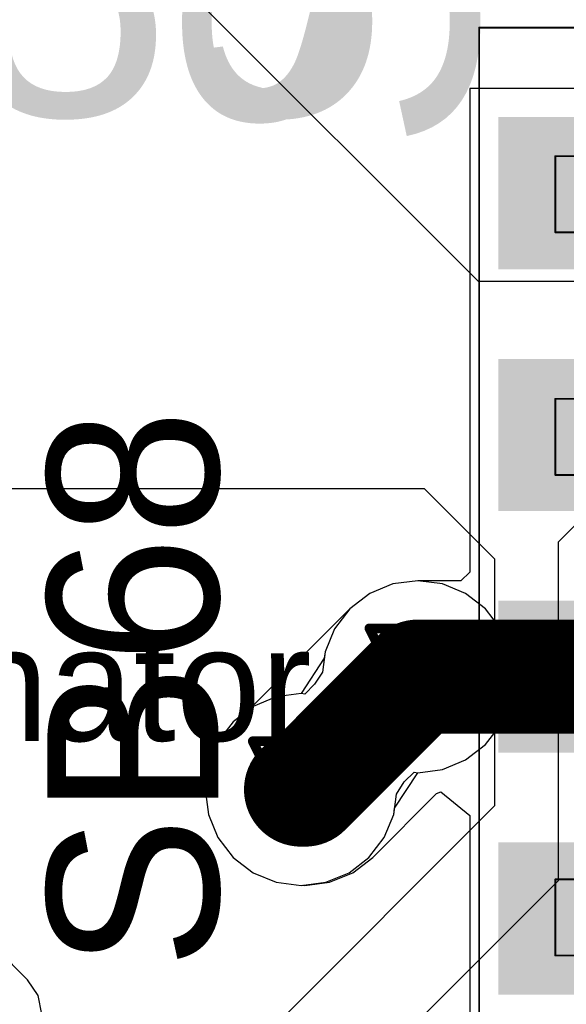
# Model space of a CAD drawing. Header units: millimetres. Extents: x 138 to 555, y 26 to 334.
# Tile 168 of 256: x 203.12 to 205.99, y 163.54 to 168.71. Entities that reach past the tile are written whole.
import ezdxf

# ---------------------------------------------------------------- set-up
doc = ezdxf.new("R2010")
doc.units = ezdxf.units.MM
for name, color, linetype in [('BottomLayer', 5, 'Continuous'), ('DrillDrawing', 1, 'Continuous'), ('Mechanical20', 56, 'Continuous'), ('Mechanical27', 56, 'Continuous'), ('MidLayer1', 16, 'Continuous'), ('MidLayer2', 76, 'Continuous'), ('MidLayer3', 90, 'Continuous'), ('MidLayer4', 156, 'Continuous'), ('MultiLayer', 9, 'Continuous'), ('TopLayer', 1, 'Continuous'), ('TopOverlay', 2, 'Continuous'), ('TopPaste', 8, 'Continuous'), ('TopSolder', 216, 'Continuous'), ('ViaHoleLayer', 16, 'Continuous')]:
    doc.layers.add(name, color=color, linetype=linetype)

# ---------------------------------------------------------------- blocks, each defined once
blk = doc.blocks.new('ICC_SO8_5X4_P127_533')
at = {"layer": 'Mechanical20', "const_width": 0.01}
for points in [[(-2.775, 3.4), (2.775, 3.4)], [(2.775, 3.4), (2.775, -3.4)]]:
    blk.add_lwpolyline(points, dxfattribs=at)
at = {"layer": 'Mechanical20', "const_width": 0.005}
blk.add_lwpolyline([(2.7725, 3.4, 1), (2.7775, 3.4, 1)], format="xyb", close=True, dxfattribs=at)
blk.add_lwpolyline([(2.7725, 3.4, 1), (2.7775, 3.4, 1)], format="xyb", close=True, dxfattribs=at)
at = {"layer": 'Mechanical27', "const_width": 0.01}
for points in [[(-2.1, 3), (-1.7, 3)], [(-2.1, 3), (-2.1, 2)], [(-1.7, 3), (-1.7, 2)], [(-0.825, 3), (-0.425, 3)], [(-0.825, 3), (-0.825, 2)], [(-0.425, 3), (-0.425, 2)], [(0.425, 3), (0.825, 3)], [(0.425, 3), (0.425, 2)], [(0.825, 3), (0.825, 2)], [(1.7, 3), (2.1, 3)], [(1.7, 3), (1.7, 2)], [(2.1, 3), (2.1, 2)]]:
    blk.add_lwpolyline(points, dxfattribs=at)
at = {"layer": 'Mechanical27', "const_width": 0.005}
for points in [[(-2.1025, 3, 1), (-2.0975, 3, 1)], [(-2.1025, 3, 1), (-2.0975, 3, 1)], [(-1.7025, 3, 1), (-1.6975, 3, 1)], [(-1.7025, 3, 1), (-1.6975, 3, 1)], [(-0.8275, 3, 1), (-0.8225, 3, 1)], [(-0.8275, 3, 1), (-0.8225, 3, 1)], [(-0.4275, 3, 1), (-0.4225, 3, 1)], [(-0.4275, 3, 1), (-0.4225, 3, 1)], [(0.4225, 3, 1), (0.4275, 3, 1)], [(0.4225, 3, 1), (0.4275, 3, 1)], [(0.8225, 3, 1), (0.8275, 3, 1)], [(0.8225, 3, 1), (0.8275, 3, 1)], [(1.6975, 3, 1), (1.7025, 3, 1)], [(1.6975, 3, 1), (1.7025, 3, 1)], [(2.0975, 3, 1), (2.1025, 3, 1)], [(2.0975, 3, 1), (2.1025, 3, 1)]]:
    blk.add_lwpolyline(points, format="xyb", close=True, dxfattribs=at)
at = {"layer": 'TopLayer'}
for points in [[(-1.555, 1.5), (-1.555, 3.25), (-2.255, 1.5), (-2.255, 3.25)], [(-0.285, 1.5), (-0.285, 3.25), (-0.985, 1.5), (-0.985, 3.25)], [(0.985, 1.5), (0.985, 3.25), (0.285, 1.5), (0.285, 3.25)], [(2.255, 1.5), (2.255, 3.25), (1.555, 1.5), (1.555, 3.25)]]:
    blk.add_solid(points, dxfattribs=at)
at = {"layer": 'TopPaste'}
for points in [[(-1.555, 1.5), (-1.555, 3.25), (-2.255, 1.5), (-2.255, 3.25)], [(-0.285, 1.5), (-0.285, 3.25), (-0.985, 1.5), (-0.985, 3.25)], [(0.985, 1.5), (0.985, 3.25), (0.285, 1.5), (0.285, 3.25)], [(2.255, 1.5), (2.255, 3.25), (1.555, 1.5), (1.555, 3.25)]]:
    blk.add_solid(points, dxfattribs=at)
at = {"layer": 'TopSolder'}
for points in [[(-1.505, 1.45), (-1.505, 3.3), (-2.305, 1.45), (-2.305, 3.3)], [(-0.235, 1.45), (-0.235, 3.3), (-1.035, 1.45), (-1.035, 3.3)], [(1.035, 1.45), (1.035, 3.3), (0.235, 1.45), (0.235, 3.3)], [(2.305, 1.45), (2.305, 3.3), (1.505, 1.45), (1.505, 3.3)]]:
    blk.add_solid(points, dxfattribs=at)

msp = doc.modelspace()

# ---------------------------------------------------------------- linework, layer by layer
at = {"layer": 'BottomLayer'}
for p, q in [((205.0818, 165.7468), (204.9601, 165.6965)), ((205.2123, 165.764), (205.0818, 165.7468)), ((205.3428, 165.7468), (205.2123, 165.764)), ((205.4645, 165.6965), (205.3428, 165.7468)), ((204.9601, 165.6965), (204.8557, 165.6163)), ((205.5689, 165.6163), (205.4645, 165.6965)), ((204.8557, 165.6163), (204.7756, 165.5119)), ((205.6491, 165.5119), (205.5689, 165.6163)), ((204.7756, 165.5119), (204.7252, 165.3902)), ((205.6994, 165.3902), (205.6491, 165.5119)), ((204.7252, 165.3902), (204.7208, 165.3567)), ((205.7166, 165.2597), (205.6994, 165.3902)), ((204.7208, 165.3567), (204.5993, 165.1709)), ((205.6994, 165.1292), (205.7166, 165.2597)), ((204.4688, 165.1538), (204.3471, 165.1034)), ((204.5993, 165.1709), (204.4688, 165.1538)), ((205.6491, 165.0076), (205.6994, 165.1292)), ((204.3471, 165.1034), (204.2427, 165.0232)), ((204.2427, 165.0232), (204.1625, 164.9188)), ((205.5689, 164.9031), (205.6491, 165.0076)), ((204.1625, 164.9188), (204.1122, 164.7972)), ((205.4645, 164.823), (205.5689, 164.9031)), ((205.3428, 164.7726), (205.4645, 164.823)), ((204.1122, 164.7972), (204.095, 164.6666)), ((205.2123, 164.7554), (205.3428, 164.7726)), ((205.0908, 164.5697), (205.2123, 164.7554)), ((204.095, 164.6666), (204.1122, 164.5361)), ((205.0864, 164.5361), (205.0908, 164.5697)), ((204.1122, 164.5361), (204.1625, 164.4145)), ((205.036, 164.4145), (205.0864, 164.5361)), ((204.1625, 164.4145), (204.2427, 164.31)), ((204.9559, 164.31), (205.036, 164.4145)), ((204.2427, 164.31), (204.3471, 164.2299)), ((204.8514, 164.2299), (204.9559, 164.31)), ((204.3471, 164.2299), (204.4688, 164.1795)), ((204.7298, 164.1795), (204.8514, 164.2299)), ((204.4688, 164.1795), (204.5993, 164.1623)), ((204.5993, 164.1623), (204.7298, 164.1795)), ((203.1618, 163.6676), (202.9127, 163.9167)), ((203.2171, 163.5849), (203.1618, 163.6676)), ((203.2365, 163.4873), (203.2171, 163.5849))]:
    msp.add_line(p, q, dxfattribs=at)
at = {"layer": 'BottomLayer', "const_width": 0.3}
for points in [[(205.0623, 165.2597, 1), (205.3623, 165.2597, 1)], [(204.4493, 164.6666, 1), (204.7493, 164.6666, 1)]]:
    msp.add_lwpolyline(points, format="xyb", close=True, dxfattribs=at)
at = {"layer": 'DrillDrawing', "const_width": 0.0508}
for points in [[(204.9583, 165.5137), (205.4663, 165.5137)], [(204.9583, 165.5137), (205.2123, 165.0057)], [(205.2123, 165.0057), (205.4663, 165.5137)], [(205.0599, 165.4121), (205.3647, 165.4121)], [(205.0599, 165.4121), (205.2123, 165.1073)], [(205.2123, 165.1073), (205.3647, 165.4121)], [(204.3453, 164.9206), (204.8533, 164.9206)], [(204.3453, 164.9206), (204.5993, 164.4126)], [(204.5993, 164.4126), (204.8533, 164.9206)], [(204.4469, 164.819), (204.7517, 164.819)], [(204.4469, 164.819), (204.5993, 164.5142)], [(204.5993, 164.5142), (204.7517, 164.819)]]:
    msp.add_lwpolyline(points, dxfattribs=at)
at = {"layer": 'DrillDrawing', "const_width": 0.0254}
for points in [[(204.9456, 165.5137, 1), (204.971, 165.5137, 1)], [(204.9456, 165.5137, 1), (204.971, 165.5137, 1)], [(205.4536, 165.5137, 1), (205.479, 165.5137, 1)], [(205.4536, 165.5137, 1), (205.479, 165.5137, 1)], [(205.0472, 165.4121, 1), (205.0726, 165.4121, 1)], [(205.0472, 165.4121, 1), (205.0726, 165.4121, 1)], [(205.352, 165.4121, 1), (205.3774, 165.4121, 1)], [(205.352, 165.4121, 1), (205.3774, 165.4121, 1)], [(205.1996, 165.1073, 1), (205.225, 165.1073, 1)], [(205.1996, 165.1073, 1), (205.225, 165.1073, 1)], [(205.1996, 165.0057, 1), (205.225, 165.0057, 1)], [(205.1996, 165.0057, 1), (205.225, 165.0057, 1)], [(204.3326, 164.9206, 1), (204.358, 164.9206, 1)], [(204.3326, 164.9206, 1), (204.358, 164.9206, 1)], [(204.8406, 164.9206, 1), (204.866, 164.9206, 1)], [(204.8406, 164.9206, 1), (204.866, 164.9206, 1)], [(204.4342, 164.819, 1), (204.4596, 164.819, 1)], [(204.4342, 164.819, 1), (204.4596, 164.819, 1)], [(204.739, 164.819, 1), (204.7644, 164.819, 1)], [(204.739, 164.819, 1), (204.7644, 164.819, 1)], [(204.5866, 164.5142, 1), (204.612, 164.5142, 1)], [(204.5866, 164.5142, 1), (204.612, 164.5142, 1)], [(204.5866, 164.4126, 1), (204.612, 164.4126, 1)], [(204.5866, 164.4126, 1), (204.612, 164.4126, 1)]]:
    msp.add_lwpolyline(points, format="xyb", close=True, dxfattribs=at)
at = {"layer": 'MidLayer1'}
for p, q in [((205.5315, 167.3352), (199.4688, 173.398)), ((208.1603, 167.3352), (205.5315, 167.3352)), ((205.9517, 165.9677), (206.5054, 166.5215)), ((201.4556, 166.2477), (205.2472, 166.2478)), ((205.2472, 166.2478), (205.6164, 165.8786)), ((205.9517, 164.1883), (205.9517, 165.9677)), ((205.6164, 165.8786), (205.6164, 164.5808)), ((205.6164, 164.5808), (198.4816, 157.446)), ((198.6044, 156.8411), (205.9517, 164.1883))]:
    msp.add_line(p, q, dxfattribs=at)
at = {"layer": 'MidLayer1', "const_width": 0.3}
for points in [[(205.0623, 165.2597, 1), (205.3623, 165.2597, 1)], [(204.4493, 164.6666, 1), (204.7493, 164.6666, 1)]]:
    msp.add_lwpolyline(points, format="xyb", close=True, dxfattribs=at)
at = {"layer": 'MidLayer2'}
for p, q in [((205.0818, 165.7468), (204.9601, 165.6965)), ((205.2123, 165.764), (205.0818, 165.7468)), ((205.3428, 165.7468), (205.2123, 165.764)), ((205.4645, 165.6965), (205.3428, 165.7468)), ((204.9601, 165.6965), (204.8557, 165.6163)), ((205.5689, 165.6163), (205.4645, 165.6965)), ((204.8557, 165.6163), (204.7756, 165.5119)), ((205.6491, 165.5119), (205.5689, 165.6163)), ((204.7756, 165.5119), (204.7252, 165.3902)), ((205.6994, 165.3902), (205.6491, 165.5119)), ((204.7252, 165.3902), (204.7208, 165.3567)), ((205.7166, 165.2597), (205.6994, 165.3902)), ((204.7208, 165.3567), (204.5993, 165.1709)), ((205.6994, 165.1292), (205.7166, 165.2597)), ((204.4688, 165.1538), (204.3471, 165.1034)), ((204.5993, 165.1709), (204.4688, 165.1538)), ((205.6491, 165.0076), (205.6994, 165.1292)), ((204.3471, 165.1034), (204.2427, 165.0232)), ((204.2427, 165.0232), (204.1625, 164.9188)), ((205.5689, 164.9031), (205.6491, 165.0076)), ((204.1625, 164.9188), (204.1122, 164.7972)), ((205.4645, 164.823), (205.5689, 164.9031)), ((205.3428, 164.7726), (205.4645, 164.823)), ((204.1122, 164.7972), (204.095, 164.6666)), ((205.2123, 164.7554), (205.3428, 164.7726)), ((205.0908, 164.5697), (205.2123, 164.7554)), ((204.095, 164.6666), (204.1122, 164.5361)), ((205.0864, 164.5361), (205.0908, 164.5697)), ((204.1122, 164.5361), (204.1625, 164.4145)), ((205.036, 164.4145), (205.0864, 164.5361)), ((204.1625, 164.4145), (204.2427, 164.31)), ((204.9559, 164.31), (205.036, 164.4145)), ((204.2427, 164.31), (204.3471, 164.2299)), ((204.8514, 164.2299), (204.9559, 164.31)), ((204.3471, 164.2299), (204.4688, 164.1795)), ((204.7298, 164.1795), (204.8514, 164.2299)), ((204.4688, 164.1795), (204.5993, 164.1623)), ((204.5993, 164.1623), (204.7298, 164.1795))]:
    msp.add_line(p, q, dxfattribs=at)
at = {"layer": 'MidLayer2', "const_width": 0.3}
for points in [[(205.0623, 165.2597, 1), (205.3623, 165.2597, 1)], [(204.4493, 164.6666, 1), (204.7493, 164.6666, 1)]]:
    msp.add_lwpolyline(points, format="xyb", close=True, dxfattribs=at)
at = {"layer": 'MidLayer3'}
for p, q in [((205.0818, 165.7468), (204.9601, 165.6965)), ((205.2123, 165.764), (205.0818, 165.7468)), ((205.3428, 165.7468), (205.2123, 165.764)), ((205.4645, 165.6965), (205.3428, 165.7468)), ((204.9601, 165.6965), (204.8557, 165.6163)), ((205.5689, 165.6163), (205.4645, 165.6965)), ((204.8557, 165.6163), (204.7756, 165.5119)), ((205.6491, 165.5119), (205.5689, 165.6163)), ((204.7756, 165.5119), (204.7252, 165.3902)), ((205.6994, 165.3902), (205.6491, 165.5119)), ((204.7252, 165.3902), (204.7112, 165.2843)), ((205.7166, 165.2597), (205.6994, 165.3902)), ((204.7112, 165.2843), (204.6697, 165.2198)), ((205.6994, 165.1292), (205.7166, 165.2597)), ((204.6697, 165.2198), (204.6184, 165.1684)), ((204.4688, 165.1538), (204.3471, 165.1034)), ((204.5993, 165.1709), (204.4688, 165.1538)), ((204.6184, 165.1684), (204.5993, 165.1709)), ((205.6491, 165.0076), (205.6994, 165.1292)), ((204.3471, 165.1034), (204.2427, 165.0232)), ((204.2427, 165.0232), (204.1625, 164.9188)), ((205.5689, 164.9031), (205.6491, 165.0076)), ((204.1625, 164.9188), (204.1122, 164.7972)), ((205.4645, 164.823), (205.5689, 164.9031)), ((205.3428, 164.7726), (205.4645, 164.823)), ((204.1122, 164.7972), (204.095, 164.6666)), ((205.2123, 164.7554), (205.3428, 164.7726)), ((205.1418, 164.7066), (205.1932, 164.7579)), ((205.1932, 164.7579), (205.2123, 164.7554)), ((204.095, 164.6666), (204.1122, 164.5361)), ((205.1004, 164.642), (205.1418, 164.7066)), ((205.0864, 164.5361), (205.1004, 164.642)), ((204.1122, 164.5361), (204.1625, 164.4145)), ((205.036, 164.4145), (205.0864, 164.5361)), ((204.1625, 164.4145), (204.2427, 164.31)), ((204.9559, 164.31), (205.036, 164.4145)), ((204.2427, 164.31), (204.3471, 164.2299)), ((204.8514, 164.2299), (204.9559, 164.31)), ((204.3471, 164.2299), (204.4688, 164.1795)), ((204.7298, 164.1795), (204.8514, 164.2299)), ((204.4688, 164.1795), (204.5993, 164.1623)), ((204.5993, 164.1623), (204.7298, 164.1795))]:
    msp.add_line(p, q, dxfattribs=at)
at = {"layer": 'MidLayer3', "const_width": 0.3}
for points in [[(205.0623, 165.2597, 1), (205.3623, 165.2597, 1)], [(204.4493, 164.6666, 1), (204.7493, 164.6666, 1)]]:
    msp.add_lwpolyline(points, format="xyb", close=True, dxfattribs=at)
at = {"layer": 'MidLayer4'}
for p, q in [((205.0818, 165.7468), (204.9601, 165.6965)), ((205.2123, 165.764), (205.0818, 165.7468)), ((205.3428, 165.7468), (205.2123, 165.764)), ((205.4645, 165.6965), (205.3428, 165.7468)), ((204.9601, 165.6965), (204.8557, 165.6163)), ((205.5689, 165.6163), (205.4645, 165.6965)), ((204.8557, 165.6163), (204.7756, 165.5119)), ((205.6491, 165.5119), (205.5689, 165.6163)), ((204.7756, 165.5119), (204.7252, 165.3902)), ((205.6994, 165.3902), (205.6491, 165.5119)), ((204.7252, 165.3902), (204.7112, 165.2843)), ((205.7166, 165.2597), (205.6994, 165.3902)), ((204.7112, 165.2843), (204.6697, 165.2198)), ((205.6994, 165.1292), (205.7166, 165.2597)), ((204.6697, 165.2198), (204.6184, 165.1684)), ((204.4688, 165.1538), (204.3471, 165.1034)), ((204.5993, 165.1709), (204.4688, 165.1538)), ((204.6184, 165.1684), (204.5993, 165.1709)), ((205.6491, 165.0076), (205.6994, 165.1292)), ((204.3471, 165.1034), (204.2427, 165.0232)), ((204.2427, 165.0232), (204.1625, 164.9188)), ((205.5689, 164.9031), (205.6491, 165.0076)), ((204.1625, 164.9188), (204.1122, 164.7972)), ((205.4645, 164.823), (205.5689, 164.9031)), ((205.3428, 164.7726), (205.4645, 164.823)), ((204.1122, 164.7972), (204.095, 164.6666)), ((205.2123, 164.7554), (205.3428, 164.7726)), ((205.1418, 164.7066), (205.1932, 164.7579)), ((205.1932, 164.7579), (205.2123, 164.7554)), ((204.095, 164.6666), (204.1122, 164.5361)), ((205.1004, 164.642), (205.1418, 164.7066)), ((205.0864, 164.5361), (205.1004, 164.642)), ((204.1122, 164.5361), (204.1625, 164.4145)), ((205.036, 164.4145), (205.0864, 164.5361)), ((204.1625, 164.4145), (204.2427, 164.31)), ((204.9559, 164.31), (205.036, 164.4145)), ((204.2427, 164.31), (204.3471, 164.2299)), ((204.8514, 164.2299), (204.9559, 164.31)), ((204.3471, 164.2299), (204.4688, 164.1795)), ((204.7298, 164.1795), (204.8514, 164.2299)), ((204.4688, 164.1795), (204.5993, 164.1623)), ((204.5993, 164.1623), (204.7298, 164.1795))]:
    msp.add_line(p, q, dxfattribs=at)
at = {"layer": 'MidLayer4', "const_width": 0.3}
for points in [[(205.0623, 165.2597, 1), (205.3623, 165.2597, 1)], [(204.4493, 164.6666, 1), (204.7493, 164.6666, 1)]]:
    msp.add_lwpolyline(points, format="xyb", close=True, dxfattribs=at)
at = {"layer": 'MultiLayer', "const_width": 0.3}
for points in [[(205.0623, 165.2597, 1), (205.3623, 165.2597, 1)], [(204.4493, 164.6666, 1), (204.7493, 164.6666, 1)]]:
    msp.add_lwpolyline(points, format="xyb", close=True, dxfattribs=at)
at = {"layer": 'TopLayer'}
for p, q in [((207.6356, 168.3497), (205.4856, 168.3497)), ((205.4856, 168.3497), (205.4856, 167.2797)), ((205.4856, 167.2797), (205.4856, 167.2497)), ((205.4856, 167.2497), (205.4856, 167.0797)), ((205.4856, 167.0797), (205.4856, 167.0497)), ((205.4856, 167.0497), (205.4856, 166.0097)), ((205.4856, 166.0097), (205.4856, 165.9797)), ((205.4856, 165.9797), (205.4856, 165.8097)), ((205.4856, 165.8097), (205.44, 165.764)), ((205.0818, 165.7468), (204.9601, 165.6965)), ((205.2123, 165.764), (205.0818, 165.7468)), ((205.44, 165.764), (205.2123, 165.764)), ((204.9601, 165.6965), (204.8557, 165.6163)), ((204.8557, 165.6163), (204.3284, 165.089)), ((204.3284, 165.089), (204.2427, 165.0232)), ((204.2427, 165.0232), (204.1625, 164.9188)), ((204.1625, 164.9188), (204.1122, 164.7972)), ((204.1122, 164.7972), (204.095, 164.6666)), ((204.095, 164.6666), (204.1122, 164.5361)), ((204.9758, 164.31), (205.312, 164.6462)), ((205.312, 164.6462), (205.3342, 164.6543)), ((205.3342, 164.6543), (205.4856, 164.5301)), ((204.1122, 164.5361), (204.1625, 164.4145)), ((205.4856, 164.5301), (205.4856, 164.5097)), ((205.4856, 164.5097), (205.4856, 163.4397)), ((204.1625, 164.4145), (204.2427, 164.31)), ((204.2427, 164.31), (204.3471, 164.2299)), ((204.8714, 164.2299), (204.9758, 164.31)), ((204.3471, 164.2299), (204.4688, 164.1795)), ((204.7497, 164.1795), (204.8714, 164.2299)), ((204.4688, 164.1795), (204.5993, 164.1623)), ((204.5993, 164.1623), (204.6093, 164.1636)), ((204.6093, 164.1636), (204.6192, 164.1623)), ((204.6192, 164.1623), (204.7497, 164.1795))]:
    msp.add_line(p, q, dxfattribs=at)
for points, const_width in [([(204.6192, 164.6666), (205.2123, 165.2597)], 0.6), ([(205.2123, 165.2597), (206.5606, 165.2597)], 0.6), ([(204.5993, 164.6666), (204.6192, 164.6666)], 0.1)]:
    msp.add_lwpolyline(points, dxfattribs=dict(at, const_width=const_width))
for points, const_width in [([(205.0623, 165.2597, 1), (205.3623, 165.2597, 1)], 0.3), ([(205.0623, 165.2597, 1), (205.3623, 165.2597, 1)], 0.3), ([(205.0623, 165.2597, 1), (205.3623, 165.2597, 1)], 0.3), ([(204.4493, 164.6666, 1), (204.7493, 164.6666, 1)], 0.3), ([(204.4692, 164.6666, 1), (204.7692, 164.6666, 1)], 0.3), ([(204.5743, 164.6666, 1), (204.6243, 164.6666, 1)], 0.05), ([(204.5942, 164.6666, 1), (204.6442, 164.6666, 1)], 0.05)]:
    msp.add_lwpolyline(points, format="xyb", close=True, dxfattribs=dict(at, const_width=const_width))
at = {"layer": 'ViaHoleLayer', "const_width": 0.15}
for points in [[(205.1373, 165.2597, 1), (205.2873, 165.2597, 1)], [(204.5243, 164.6666, 1), (204.6743, 164.6666, 1)]]:
    msp.add_lwpolyline(points, format="xyb", close=True, dxfattribs=at)

# ---------------------------------------------------------------- block references
at = {"rotation": 90}
msp.add_blockref('ICC_SO8_5X4_P127_533', (208.9356, 165.8947), dxfattribs=at)

# ---------------------------------------------------------------- texts
at = {"layer": 'Mechanical27'}
msp.add_text('.designator', height=0.599999, dxfattribs=at).set_placement((200.6854, 164.9222))
at = {"layer": 'TopOverlay'}
for s, height, p in [('SB64', 1.524, (205.5205, 168.0074)), ('SB68', 0.9, (204.1654, 163.7221))]:
    msp.add_text(s, height=height, rotation=90, dxfattribs=at).set_placement(p)
msp.add_text('C85', height=1.524, dxfattribs=at).set_placement((201.3205, 168.2074))

doc.saveas('drawing.dxf')
